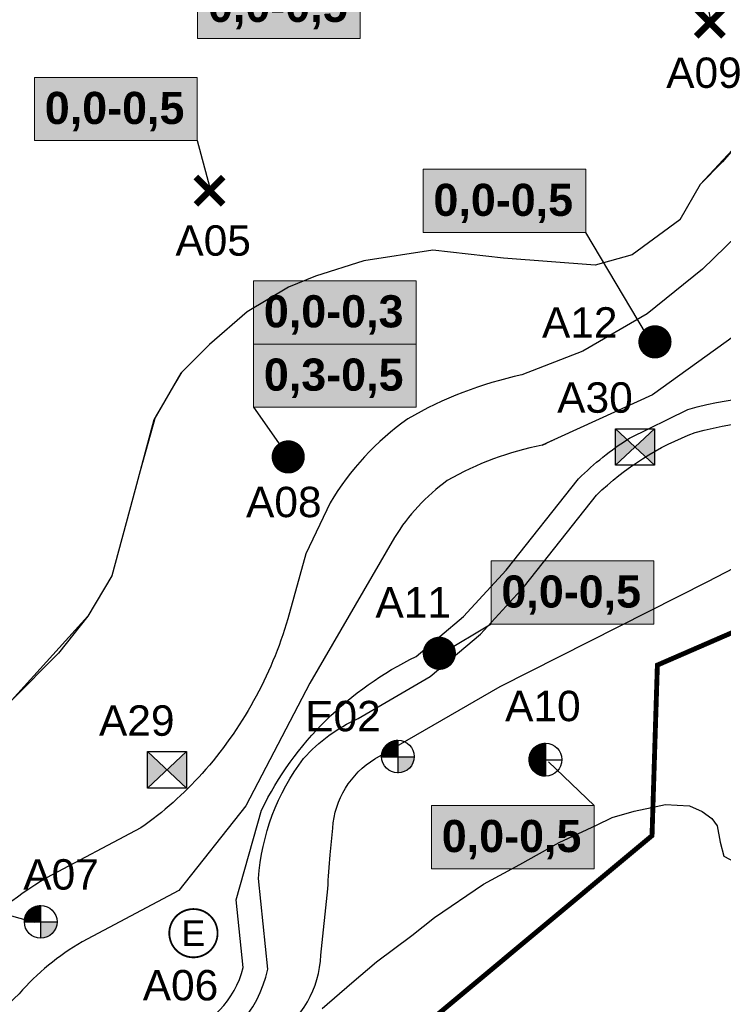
# Model space of a CAD drawing. Extents: x 158343 to 162498, y 431347 to 434500.
# Tile 29 of 248: x 159091 to 159236, y 433254 to 433457. Entities that reach past the tile are written whole.
import ezdxf
from ezdxf.enums import TextEntityAlignment as Align

# ---------------------------------------------------------------- set-up
doc = ezdxf.new("R2010")
doc.units = 0
doc.header["$LTSCALE"] = 10
doc.header["$MEASUREMENT"] = 0
doc.layers.get('0').update_dxf_attribs({"color": 1, "linetype": 'CONTINUOUS'})
doc.layers.get('Defpoints').update_dxf_attribs({"linetype": 'CONTINUOUS', "lineweight": 0})
for name, color, linetype in [('1.1-ALGEMEEN_VERKLARING', 7, 'CONTINUOUS'), ('1.1-ALGEMEEN_VERKLARING-TEKST', 7, 'CONTINUOUS'), ('33_trappen en balustraden', 252, 'CONTINUOUS'), ('BORING-MWH', 7, 'CONTINUOUS'), ('BORING-MWH-NEW', 7, 'CONTINUOUS'), ('KLASSE-B-INDUSTRIE', 40, 'CONTINUOUS'), ('KLASSE-NT-NIET TOEPASBAAR', 240, 'CONTINUOUS'), ('KWALITEIT-DIEPTE', 7, 'CONTINUOUS'), ('nieuw006m', 8, 'CONTINUOUS')]:
    doc.layers.add(name, color=color, linetype=linetype)
doc.layers.add('MEET', color=6, linetype='CONTINUOUS', plot=False)
doc.styles.add('STANDAARD', font='arial.ttf')
doc.styles.add('STYLE3', font='arialbd.ttf')
doc.styles.add('TXT_Copier', font='arial.ttf')

# ---------------------------------------------------------------- blocks, each defined once
blk = doc.blocks.new('B-4-MWH')
at = {"layer": 'BORING-MWH', "const_width": 2.19}
blk.add_lwpolyline([(-1.09, 0, 1), (1.09, 0, 1)], format="xyb", close=True, dxfattribs=at)
at = {"layer": 'BORING-MWH', "style": 'STANDAARD'}
blk.add_attdef('BNO', (2.3, 2.3), '', height=4, dxfattribs=at)
blk = doc.blocks.new('*X37')
at = {"color": 0}
for p, q in [((-69.56, 39.7), (-64.08, 39.7)), ((-69.56, 39.65), (-64.08, 39.65)), ((-69.55, 39.48), (-69.55, 39.71)), ((-69.55, 39.6), (-64.08, 39.6)), ((-69.5, 38.97), (-69.5, 39.71)), ((-69.45, 38.68), (-69.45, 39.71)), ((-69.4, 38.45), (-69.4, 39.71)), ((-69.35, 38.26), (-69.35, 39.71)), ((-69.3, 38.09), (-69.3, 39.71)), ((-69.25, 37.94), (-69.25, 39.71)), ((-69.2, 37.81), (-69.2, 39.71)), ((-69.15, 37.68), (-69.15, 39.71)), ((-69.1, 37.56), (-69.1, 39.71)), ((-69.05, 37.45), (-69.05, 39.71)), ((-69, 37.34), (-69, 39.71)), ((-68.95, 37.24), (-68.95, 39.71)), ((-68.9, 37.15), (-68.9, 39.71)), ((-68.85, 37.06), (-68.85, 39.71)), ((-68.8, 36.97), (-68.8, 39.71)), ((-68.75, 36.89), (-68.75, 39.71)), ((-68.7, 36.81), (-68.7, 39.71)), ((-68.65, 36.73), (-68.65, 39.71)), ((-68.6, 36.66), (-68.6, 39.71)), ((-68.55, 36.58), (-68.55, 39.71)), ((-68.5, 36.51), (-68.5, 39.71)), ((-68.45, 36.45), (-68.45, 39.71)), ((-68.4, 36.38), (-68.4, 39.71)), ((-68.35, 36.32), (-68.35, 39.71)), ((-68.3, 36.26), (-68.3, 39.71)), ((-68.25, 36.2), (-68.25, 39.71)), ((-68.2, 36.14), (-68.2, 39.71)), ((-68.15, 36.08), (-68.15, 39.71)), ((-68.1, 36.03), (-68.1, 39.71)), ((-68.05, 35.97), (-68.05, 39.71)), ((-68, 35.92), (-68, 39.71)), ((-67.95, 35.87), (-67.95, 39.71)), ((-67.9, 35.82), (-67.9, 39.71)), ((-67.85, 35.77), (-67.85, 39.71)), ((-67.8, 35.73), (-67.8, 39.71)), ((-67.75, 35.68), (-67.75, 39.71)), ((-67.7, 35.64), (-67.7, 39.71)), ((-67.65, 35.59), (-67.65, 39.71)), ((-67.6, 35.55), (-67.6, 39.71)), ((-67.55, 35.51), (-67.55, 39.71)), ((-67.5, 35.47), (-67.5, 39.71)), ((-67.45, 35.43), (-67.45, 39.71)), ((-67.4, 35.39), (-67.4, 39.71)), ((-67.35, 35.35), (-67.35, 39.71)), ((-67.3, 35.31), (-67.3, 39.71)), ((-67.25, 35.28), (-67.25, 39.71)), ((-67.2, 35.24), (-67.2, 39.71)), ((-67.15, 35.21), (-67.15, 39.71)), ((-67.1, 35.18), (-67.1, 39.71)), ((-67.05, 35.14), (-67.05, 39.71)), ((-67, 35.11), (-67, 39.71)), ((-66.95, 35.08), (-66.95, 39.71)), ((-66.9, 35.05), (-66.9, 39.71)), ((-66.85, 35.02), (-66.85, 39.71)), ((-66.8, 34.99), (-66.8, 39.71)), ((-66.75, 34.96), (-66.75, 39.71)), ((-66.7, 34.93), (-66.7, 39.71)), ((-66.65, 34.91), (-66.65, 39.71)), ((-66.6, 34.88), (-66.6, 39.71)), ((-66.55, 34.85), (-66.55, 39.71)), ((-66.5, 34.83), (-66.5, 39.71)), ((-66.45, 34.8), (-66.45, 39.71)), ((-66.4, 34.78), (-66.4, 39.71)), ((-66.35, 34.76), (-66.35, 39.71)), ((-66.3, 34.73), (-66.3, 39.71)), ((-66.25, 34.71), (-66.25, 39.71)), ((-66.2, 34.69), (-66.2, 39.71)), ((-66.15, 34.67), (-66.15, 39.71)), ((-66.1, 34.65), (-66.1, 39.71)), ((-66.05, 34.63), (-66.05, 39.71)), ((-66, 34.61), (-66, 39.71)), ((-65.95, 34.59), (-65.95, 39.71)), ((-65.9, 34.57), (-65.9, 39.71)), ((-65.85, 34.56), (-65.85, 39.71)), ((-65.8, 34.54), (-65.8, 39.71)), ((-65.75, 34.52), (-65.75, 39.71)), ((-65.7, 34.51), (-65.7, 39.71)), ((-65.65, 34.49), (-65.65, 39.71)), ((-65.6, 34.48), (-65.6, 39.71)), ((-65.55, 34.46), (-65.55, 39.71)), ((-65.5, 34.45), (-65.5, 39.71)), ((-65.45, 34.44), (-65.45, 39.71)), ((-65.4, 34.42), (-65.4, 39.71)), ((-65.35, 34.41), (-65.35, 39.71)), ((-65.3, 34.4), (-65.3, 39.71)), ((-65.25, 34.39), (-65.25, 39.71)), ((-65.2, 34.38), (-65.2, 39.71)), ((-65.15, 34.37), (-65.15, 39.71)), ((-65.1, 34.36), (-65.1, 39.71)), ((-65.05, 34.35), (-65.05, 39.71)), ((-65, 34.34), (-65, 39.71)), ((-64.95, 34.33), (-64.95, 39.71)), ((-64.9, 34.32), (-64.9, 39.71)), ((-64.85, 34.31), (-64.85, 39.71)), ((-64.8, 34.31), (-64.8, 39.71)), ((-64.75, 34.3), (-64.75, 39.71)), ((-64.7, 34.29), (-64.7, 39.71)), ((-64.65, 34.29), (-64.65, 39.71)), ((-64.6, 34.28), (-64.6, 39.71)), ((-64.55, 34.28), (-64.55, 39.71)), ((-64.5, 34.27), (-64.5, 39.71)), ((-64.45, 34.27), (-64.45, 39.71)), ((-64.4, 34.27), (-64.4, 39.71)), ((-64.35, 34.26), (-64.35, 39.71)), ((-64.3, 34.26), (-64.3, 39.71)), ((-64.25, 34.26), (-64.25, 39.71)), ((-64.2, 34.26), (-64.2, 39.71)), ((-64.15, 34.26), (-64.15, 39.71)), ((-64.1, 34.26), (-64.1, 39.71)), ((-69.55, 39.55), (-64.08, 39.55)), ((-69.55, 39.5), (-64.08, 39.5)), ((-69.55, 39.45), (-64.08, 39.45)), ((-69.55, 39.4), (-64.08, 39.4)), ((-69.54, 39.35), (-64.08, 39.35)), ((-69.54, 39.3), (-64.08, 39.3)), ((-69.53, 39.25), (-64.08, 39.25)), ((-69.53, 39.2), (-64.08, 39.2)), ((-69.52, 39.15), (-64.08, 39.15)), ((-69.52, 39.1), (-64.08, 39.1)), ((-69.51, 39.05), (-64.08, 39.05)), ((-69.5, 39), (-64.08, 39)), ((-69.5, 38.95), (-64.08, 38.95)), ((-69.49, 38.9), (-64.08, 38.9)), ((-69.48, 38.85), (-64.08, 38.85)), ((-69.47, 38.8), (-64.08, 38.8)), ((-69.46, 38.75), (-64.08, 38.75)), ((-69.45, 38.7), (-64.08, 38.7)), ((-69.44, 38.65), (-64.08, 38.65)), ((-69.43, 38.6), (-64.08, 38.6)), ((-69.42, 38.55), (-64.08, 38.55)), ((-69.41, 38.5), (-64.08, 38.5)), ((-69.4, 38.45), (-64.08, 38.45)), ((-69.39, 38.4), (-64.08, 38.4)), ((-69.37, 38.35), (-64.08, 38.35)), ((-69.36, 38.3), (-64.08, 38.3)), ((-69.35, 38.25), (-64.08, 38.25)), ((-69.33, 38.2), (-64.08, 38.2)), ((-69.32, 38.15), (-64.08, 38.15)), ((-69.3, 38.1), (-64.08, 38.1)), ((-69.29, 38.05), (-64.08, 38.05)), ((-69.27, 38), (-64.08, 38)), ((-69.25, 37.95), (-64.08, 37.95)), ((-69.23, 37.9), (-64.08, 37.9)), ((-69.22, 37.85), (-64.08, 37.85)), ((-69.2, 37.8), (-64.08, 37.8)), ((-69.18, 37.75), (-64.08, 37.75)), ((-69.16, 37.7), (-64.08, 37.7)), ((-69.14, 37.65), (-64.08, 37.65)), ((-69.12, 37.6), (-64.08, 37.6)), ((-69.1, 37.55), (-64.08, 37.55)), ((-69.07, 37.5), (-64.08, 37.5)), ((-69.05, 37.45), (-64.08, 37.45)), ((-69.03, 37.4), (-64.08, 37.4)), ((-69, 37.35), (-64.08, 37.35)), ((-68.98, 37.3), (-64.08, 37.3)), ((-68.95, 37.25), (-64.08, 37.25)), ((-68.93, 37.2), (-64.08, 37.2)), ((-68.9, 37.15), (-64.08, 37.15)), ((-68.87, 37.1), (-64.08, 37.1)), ((-68.85, 37.05), (-64.08, 37.05)), ((-68.82, 37), (-64.08, 37)), ((-68.79, 36.95), (-64.08, 36.95)), ((-68.76, 36.9), (-64.08, 36.9)), ((-68.73, 36.85), (-64.08, 36.85)), ((-68.69, 36.8), (-64.08, 36.8)), ((-68.66, 36.75), (-64.08, 36.75)), ((-68.63, 36.7), (-64.08, 36.7)), ((-68.6, 36.65), (-64.08, 36.65)), ((-68.56, 36.6), (-64.08, 36.6)), ((-68.53, 36.55), (-64.08, 36.55)), ((-68.49, 36.5), (-64.08, 36.5)), ((-68.45, 36.45), (-64.08, 36.45)), ((-68.41, 36.4), (-64.08, 36.4)), ((-68.38, 36.35), (-64.08, 36.35)), ((-68.34, 36.3), (-64.08, 36.3)), ((-68.29, 36.25), (-64.08, 36.25)), ((-68.25, 36.2), (-64.08, 36.2)), ((-68.21, 36.15), (-64.08, 36.15)), ((-68.17, 36.1), (-64.08, 36.1)), ((-68.12, 36.05), (-64.08, 36.05)), ((-68.07, 36), (-64.08, 36)), ((-68.03, 35.95), (-64.08, 35.95)), ((-67.98, 35.9), (-64.08, 35.9)), ((-67.93, 35.85), (-64.08, 35.85)), ((-67.88, 35.8), (-64.08, 35.8)), ((-67.82, 35.75), (-64.08, 35.75)), ((-67.77, 35.7), (-64.08, 35.7)), ((-67.72, 35.65), (-64.08, 35.65)), ((-67.66, 35.6), (-64.08, 35.6)), ((-67.6, 35.55), (-64.08, 35.55)), ((-67.54, 35.5), (-64.08, 35.5)), ((-67.48, 35.45), (-64.08, 35.45)), ((-67.41, 35.4), (-64.08, 35.4)), ((-67.35, 35.35), (-64.08, 35.35)), ((-67.28, 35.3), (-64.08, 35.3)), ((-67.21, 35.25), (-64.08, 35.25)), ((-67.14, 35.2), (-64.08, 35.2)), ((-67.06, 35.15), (-64.08, 35.15)), ((-66.98, 35.1), (-64.08, 35.1)), ((-66.9, 35.05), (-64.08, 35.05)), ((-66.82, 35), (-64.08, 35)), ((-66.73, 34.95), (-64.08, 34.95)), ((-66.64, 34.9), (-64.08, 34.9)), ((-66.54, 34.85), (-64.08, 34.85)), ((-66.44, 34.8), (-64.08, 34.8)), ((-66.33, 34.75), (-64.08, 34.75)), ((-66.22, 34.7), (-64.08, 34.7)), ((-66.1, 34.65), (-64.08, 34.65)), ((-65.97, 34.6), (-64.08, 34.6)), ((-65.83, 34.55), (-64.08, 34.55)), ((-65.67, 34.5), (-64.08, 34.5)), ((-65.5, 34.45), (-64.08, 34.45)), ((-65.3, 34.4), (-64.08, 34.4)), ((-65.07, 34.35), (-64.08, 34.35)), ((-64.75, 34.3), (-64.08, 34.3))]:
    blk.add_line(p, q, dxfattribs=at)
blk = doc.blocks.new('*X36')
at = {"color": 0}
for p, q in [((-68.24, 82.4), (-64.08, 82.4)), ((-68.2, 82.45), (-64.08, 82.45)), ((-68.2, 78.78), (-68.2, 82.45)), ((-68.15, 82.5), (-64.08, 82.5)), ((-68.15, 78.78), (-68.15, 82.5)), ((-68.11, 82.55), (-64.08, 82.55)), ((-68.1, 78.78), (-68.1, 82.56)), ((-68.06, 82.6), (-64.08, 82.6)), ((-68.05, 78.78), (-68.05, 82.61)), ((-68.01, 82.65), (-64.08, 82.65)), ((-68, 78.78), (-68, 82.66)), ((-67.96, 82.7), (-64.08, 82.7)), ((-67.95, 78.78), (-67.95, 82.71)), ((-67.91, 82.75), (-64.08, 82.75)), ((-67.9, 78.78), (-67.9, 82.76)), ((-67.86, 82.8), (-64.08, 82.8)), ((-67.85, 78.78), (-67.85, 82.81)), ((-67.81, 82.85), (-64.08, 82.85)), ((-67.8, 78.78), (-67.8, 82.86)), ((-67.76, 82.9), (-64.08, 82.9)), ((-67.75, 78.78), (-67.75, 82.9)), ((-67.7, 82.95), (-64.08, 82.95)), ((-67.7, 78.78), (-67.7, 82.95)), ((-67.65, 78.78), (-67.65, 82.99)), ((-67.64, 83), (-64.08, 83)), ((-67.6, 78.78), (-67.6, 83.04)), ((-67.58, 83.05), (-64.08, 83.05)), ((-67.55, 78.78), (-67.55, 83.08)), ((-67.52, 83.1), (-64.08, 83.1)), ((-67.5, 78.78), (-67.5, 83.12)), ((-67.46, 83.15), (-64.08, 83.15)), ((-67.45, 78.78), (-67.45, 83.16)), ((-67.4, 83.2), (-64.08, 83.2)), ((-67.4, 78.78), (-67.4, 83.2)), ((-67.35, 78.78), (-67.35, 83.23)), ((-67.33, 83.25), (-64.08, 83.25)), ((-67.3, 78.78), (-67.3, 83.27)), ((-67.26, 83.3), (-64.08, 83.3)), ((-67.25, 78.78), (-67.25, 83.31)), ((-67.2, 78.78), (-67.2, 83.34)), ((-67.19, 83.35), (-64.08, 83.35)), ((-67.15, 78.78), (-67.15, 83.38)), ((-67.12, 83.4), (-64.08, 83.4)), ((-67.1, 78.78), (-67.1, 83.41)), ((-67.05, 78.78), (-67.05, 83.44)), ((-67.04, 83.45), (-64.08, 83.45)), ((-67, 78.78), (-67, 83.48)), ((-66.96, 83.5), (-64.08, 83.5)), ((-66.95, 78.78), (-66.95, 83.51)), ((-66.9, 78.78), (-66.9, 83.54)), ((-66.88, 83.55), (-64.08, 83.55)), ((-66.85, 78.78), (-66.85, 83.57)), ((-66.8, 78.78), (-66.8, 83.6)), ((-66.79, 83.6), (-64.08, 83.6)), ((-66.75, 78.78), (-66.75, 83.62)), ((-66.7, 83.65), (-64.08, 83.65)), ((-66.7, 78.78), (-66.7, 83.65)), ((-66.65, 78.78), (-66.65, 83.68)), ((-66.61, 83.7), (-64.08, 83.7)), ((-66.6, 78.78), (-66.6, 83.71)), ((-66.55, 78.78), (-66.55, 83.73)), ((-66.51, 83.75), (-64.08, 83.75)), ((-66.5, 78.78), (-66.5, 83.76)), ((-66.45, 78.78), (-66.45, 83.78)), ((-66.41, 83.8), (-64.08, 83.8)), ((-66.4, 78.78), (-66.4, 83.8)), ((-66.35, 78.78), (-66.35, 83.83)), ((-66.3, 83.85), (-64.08, 83.85)), ((-66.3, 78.78), (-66.3, 83.85)), ((-66.25, 78.78), (-66.25, 83.87)), ((-66.2, 78.78), (-66.2, 83.89)), ((-66.19, 83.9), (-64.08, 83.9)), ((-66.15, 78.78), (-66.15, 83.92)), ((-66.1, 78.78), (-66.1, 83.94)), ((-66.06, 83.95), (-64.08, 83.95)), ((-66.05, 78.78), (-66.05, 83.96)), ((-66, 78.78), (-66, 83.97)), ((-65.95, 78.78), (-65.95, 83.99)), ((-65.93, 84), (-64.08, 84)), ((-65.9, 78.78), (-65.9, 84.01)), ((-65.85, 78.78), (-65.85, 84.03)), ((-65.8, 78.78), (-65.8, 84.05)), ((-65.79, 84.05), (-64.08, 84.05)), ((-65.75, 78.78), (-65.75, 84.06)), ((-65.7, 78.78), (-65.7, 84.08)), ((-65.65, 78.78), (-65.65, 84.09)), ((-65.63, 84.1), (-64.08, 84.1)), ((-65.6, 78.78), (-65.6, 84.11)), ((-65.55, 78.78), (-65.55, 84.12)), ((-65.5, 78.78), (-65.5, 84.14)), ((-65.45, 84.15), (-64.08, 84.15)), ((-65.45, 78.78), (-65.45, 84.15)), ((-65.4, 78.78), (-65.4, 84.16)), ((-65.35, 78.78), (-65.35, 84.17)), ((-65.3, 78.78), (-65.3, 84.19)), ((-65.25, 78.78), (-65.25, 84.2)), ((-65.24, 84.2), (-64.08, 84.2)), ((-65.2, 78.78), (-65.2, 84.21)), ((-65.15, 78.78), (-65.15, 84.22)), ((-65.1, 78.78), (-65.1, 84.23)), ((-65.05, 78.78), (-65.05, 84.24)), ((-65, 78.78), (-65, 84.25)), ((-64.99, 84.25), (-64.08, 84.25)), ((-64.95, 78.78), (-64.95, 84.26)), ((-64.9, 78.78), (-64.9, 84.26)), ((-64.85, 78.78), (-64.85, 84.27)), ((-64.8, 78.78), (-64.8, 84.28)), ((-64.75, 78.78), (-64.75, 84.29)), ((-64.7, 78.78), (-64.7, 84.29)), ((-64.65, 78.78), (-64.65, 84.3)), ((-64.62, 84.3), (-64.08, 84.3)), ((-64.6, 78.78), (-64.6, 84.3)), ((-64.55, 78.78), (-64.55, 84.31)), ((-64.5, 78.78), (-64.5, 84.31)), ((-64.45, 78.78), (-64.45, 84.31)), ((-64.4, 78.78), (-64.4, 84.32)), ((-64.35, 78.78), (-64.35, 84.32)), ((-64.3, 78.78), (-64.3, 84.32)), ((-64.25, 78.78), (-64.25, 84.33)), ((-64.2, 78.78), (-64.2, 84.33)), ((-64.15, 78.78), (-64.15, 84.33)), ((-64.1, 78.78), (-64.1, 84.33)), ((-69.55, 79.15), (-64.08, 79.15)), ((-69.55, 78.78), (-69.55, 79.11)), ((-69.54, 79.3), (-64.08, 79.3)), ((-69.54, 79.25), (-64.08, 79.25)), ((-69.54, 79.2), (-64.08, 79.2)), ((-69.53, 79.4), (-64.08, 79.4)), ((-69.53, 79.35), (-64.08, 79.35)), ((-69.52, 79.5), (-64.08, 79.5)), ((-69.52, 79.45), (-64.08, 79.45)), ((-69.51, 79.55), (-64.08, 79.55)), ((-69.5, 79.65), (-64.08, 79.65)), ((-69.5, 78.78), (-69.5, 79.62)), ((-69.5, 79.6), (-64.08, 79.6)), ((-69.49, 79.7), (-64.08, 79.7)), ((-69.48, 79.75), (-64.08, 79.75)), ((-69.47, 79.8), (-64.08, 79.8)), ((-69.46, 79.85), (-64.08, 79.85)), ((-69.45, 78.78), (-69.45, 79.91)), ((-69.45, 79.9), (-64.08, 79.9)), ((-69.44, 79.95), (-64.08, 79.95)), ((-69.43, 80), (-64.08, 80)), ((-69.42, 80.05), (-64.08, 80.05)), ((-69.41, 80.1), (-64.08, 80.1)), ((-69.4, 80.15), (-64.08, 80.15)), ((-69.4, 78.78), (-69.4, 80.13)), ((-69.38, 80.2), (-64.08, 80.2)), ((-69.37, 80.25), (-64.08, 80.25)), ((-69.36, 80.3), (-64.08, 80.3)), ((-69.35, 78.78), (-69.35, 80.32)), ((-69.34, 80.35), (-64.08, 80.35)), ((-69.33, 80.4), (-64.08, 80.4)), ((-69.31, 80.45), (-64.08, 80.45)), ((-69.3, 80.5), (-64.08, 80.5)), ((-69.3, 78.78), (-69.3, 80.49)), ((-69.28, 80.55), (-64.08, 80.55)), ((-69.26, 80.6), (-64.08, 80.6)), ((-69.25, 80.65), (-64.08, 80.65)), ((-69.25, 78.78), (-69.25, 80.64)), ((-69.23, 80.7), (-64.08, 80.7)), ((-69.21, 80.75), (-64.08, 80.75)), ((-69.2, 78.78), (-69.2, 80.78)), ((-69.19, 80.8), (-64.08, 80.8)), ((-69.17, 80.85), (-64.08, 80.85)), ((-69.15, 78.78), (-69.15, 80.91)), ((-69.15, 80.9), (-64.08, 80.9)), ((-69.13, 80.95), (-64.08, 80.95)), ((-69.11, 81), (-64.08, 81)), ((-69.1, 78.78), (-69.1, 81.02)), ((-69.09, 81.05), (-64.08, 81.05)), ((-69.07, 81.1), (-64.08, 81.1)), ((-69.05, 78.78), (-69.05, 81.14)), ((-69.04, 81.15), (-64.08, 81.15)), ((-69.02, 81.2), (-64.08, 81.2)), ((-69, 81.25), (-64.08, 81.25)), ((-69, 78.78), (-69, 81.24)), ((-68.97, 81.3), (-64.08, 81.3)), ((-68.95, 81.35), (-64.08, 81.35)), ((-68.95, 78.78), (-68.95, 81.34)), ((-68.92, 81.4), (-64.08, 81.4)), ((-68.9, 78.78), (-68.9, 81.44)), ((-68.89, 81.45), (-64.08, 81.45)), ((-68.86, 81.5), (-64.08, 81.5)), ((-68.85, 78.78), (-68.85, 81.53)), ((-68.84, 81.55), (-64.08, 81.55)), ((-68.81, 81.6), (-64.08, 81.6)), ((-68.8, 78.78), (-68.8, 81.61)), ((-68.78, 81.65), (-64.08, 81.65)), ((-68.75, 81.7), (-64.08, 81.7)), ((-68.75, 78.78), (-68.75, 81.7)), ((-68.72, 81.75), (-64.08, 81.75)), ((-68.7, 78.78), (-68.7, 81.78)), ((-68.69, 81.8), (-64.08, 81.8)), ((-68.65, 81.85), (-64.08, 81.85)), ((-68.65, 78.78), (-68.65, 81.85)), ((-68.62, 81.9), (-64.08, 81.9)), ((-68.6, 78.78), (-68.6, 81.93)), ((-68.59, 81.95), (-64.08, 81.95)), ((-68.55, 82), (-64.08, 82)), ((-68.55, 78.78), (-68.55, 82)), ((-68.52, 82.05), (-64.08, 82.05)), ((-68.5, 78.78), (-68.5, 82.07)), ((-68.48, 82.1), (-64.08, 82.1)), ((-68.45, 78.78), (-68.45, 82.14)), ((-68.44, 82.15), (-64.08, 82.15)), ((-68.4, 82.2), (-64.08, 82.2)), ((-68.4, 78.78), (-68.4, 82.2)), ((-68.36, 82.25), (-64.08, 82.25)), ((-68.35, 78.78), (-68.35, 82.27)), ((-68.32, 82.3), (-64.08, 82.3)), ((-68.3, 78.78), (-68.3, 82.33)), ((-68.28, 82.35), (-64.08, 82.35)), ((-68.25, 78.78), (-68.25, 82.39)), ((-69.56, 78.95), (-64.08, 78.95)), ((-69.56, 78.9), (-64.08, 78.9)), ((-69.56, 78.85), (-64.08, 78.85)), ((-69.56, 78.8), (-64.08, 78.8)), ((-69.55, 79.1), (-64.08, 79.1)), ((-69.55, 79.05), (-64.08, 79.05)), ((-69.55, 79), (-64.08, 79))]:
    blk.add_line(p, q, dxfattribs=at)
blk = doc.blocks.new('BO-2M')
at = {"layer": 'BORING-MWH-NEW'}
for points in [[(-0.005, 1.344), (-0.005, -1.366)], [(-1.351, -0.011), (1.341, -0.011)]]:
    blk.add_lwpolyline(points, dxfattribs=at)
blk.add_circle((0, 0), 1.35, dxfattribs=at)
at = {"layer": 'BORING-MWH-NEW', "xscale": 0.2454484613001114, "yscale": 0.2454484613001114, "zscale": 0.2454484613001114}
for name, p in [('*X36', (15.723, -19.348)), ('*X37', (15.723, -9.758))]:
    blk.add_blockref(name, p, dxfattribs=at)
at = {"layer": 'BORING-MWH-NEW', "style": 'STANDAARD'}
blk.add_attdef('BNO', (-3.321, 3.157), '', height=2.5, dxfattribs=at)
blk = doc.blocks.new('B-1-MWH')
at = {"layer": 'BORING-MWH'}
for points in [[(-1.8, 1.8, 0.85, 0.85, 0), (1.8, -1.8, 0.85, 0.85, 0)], [(-1.8, -1.8, 0.85, 0.85, 0), (1.8, 1.8, 0.85, 0.85, 0)]]:
    blk.add_lwpolyline(points, format="xyseb", dxfattribs=at)
at = {"layer": 'BORING-MWH', "style": 'STANDAARD'}
blk.add_attdef('BNO', (-3.79, 5.29), '', height=4, dxfattribs=at)
blk = doc.blocks.new('BO-1.5M')
at = {"layer": 'BORING-MWH-NEW'}
blk.add_hatch(color=256, dxfattribs=at).paths.add_polyline_path([(-0.005, -1.342, 0.412919), (1.341, -0.011), (-0.005, -0.011)])
for p, q in [((-1.069, 0.81), (-0.005, 0.81)), ((-1.06, 0.822), (-0.005, 0.822)), ((-1.059, -0.011), (-1.059, 0.823)), ((-1.05, 0.834), (-0.005, 0.834)), ((-1.047, -0.011), (-1.047, 0.839)), ((-1.041, 0.847), (-0.005, 0.847)), ((-1.035, -0.011), (-1.035, 0.854)), ((-1.031, 0.859), (-0.005, 0.859)), ((-1.023, -0.011), (-1.023, 0.868)), ((-1.02, 0.871), (-0.005, 0.871)), ((-1.011, -0.011), (-1.011, 0.882)), ((-1.01, 0.883), (-0.005, 0.883)), ((-0.999, 0.895), (-0.005, 0.895)), ((-0.998, -0.011), (-0.998, 0.896)), ((-0.988, 0.908), (-0.005, 0.908)), ((-0.986, -0.011), (-0.986, 0.91)), ((-0.977, 0.92), (-0.005, 0.92)), ((-0.974, -0.011), (-0.974, 0.923)), ((-0.965, 0.932), (-0.005, 0.932)), ((-0.962, -0.011), (-0.962, 0.935)), ((-0.953, 0.944), (-0.005, 0.944)), ((-0.95, -0.011), (-0.95, 0.948)), ((-0.941, 0.956), (-0.005, 0.956)), ((-0.937, -0.011), (-0.937, 0.96)), ((-0.928, 0.969), (-0.005, 0.969)), ((-0.925, -0.011), (-0.925, 0.972)), ((-0.915, 0.981), (-0.005, 0.981)), ((-0.913, -0.011), (-0.913, 0.983)), ((-0.902, 0.993), (-0.005, 0.993)), ((-0.901, -0.011), (-0.901, 0.994)), ((-0.889, -0.011), (-0.889, 1.005)), ((-0.888, 1.005), (-0.005, 1.005)), ((-0.876, -0.011), (-0.876, 1.016)), ((-0.874, 1.017), (-0.005, 1.017)), ((-0.864, -0.011), (-0.864, 1.026)), ((-0.86, 1.03), (-0.005, 1.03)), ((-0.852, -0.011), (-0.852, 1.036)), ((-0.845, 1.042), (-0.005, 1.042)), ((-0.84, -0.011), (-0.84, 1.046)), ((-0.83, 1.054), (-0.005, 1.054)), ((-0.828, -0.011), (-0.828, 1.056)), ((-0.815, -0.011), (-0.815, 1.065)), ((-0.814, 1.066), (-0.005, 1.066)), ((-0.803, -0.011), (-0.803, 1.075)), ((-0.798, 1.078), (-0.005, 1.078)), ((-0.791, -0.011), (-0.791, 1.084)), ((-0.781, 1.091), (-0.005, 1.091)), ((-0.779, -0.011), (-0.779, 1.092)), ((-0.767, -0.011), (-0.767, 1.101)), ((-0.764, 1.103), (-0.005, 1.103)), ((-0.754, -0.011), (-0.754, 1.109)), ((-0.746, 1.115), (-0.005, 1.115)), ((-0.742, -0.011), (-0.742, 1.118)), ((-0.73, -0.011), (-0.73, 1.126)), ((-0.727, 1.127), (-0.005, 1.127)), ((-0.718, -0.011), (-0.718, 1.133)), ((-0.708, 1.139), (-0.005, 1.139)), ((-0.706, -0.011), (-0.706, 1.141)), ((-0.693, -0.011), (-0.693, 1.148)), ((-0.688, 1.152), (-0.005, 1.152)), ((-0.681, -0.011), (-0.681, 1.156)), ((-0.669, -0.011), (-0.669, 1.163)), ((-0.667, 1.164), (-0.005, 1.164)), ((-0.657, -0.011), (-0.657, 1.17)), ((-0.646, 1.176), (-0.005, 1.176)), ((-0.645, -0.011), (-0.645, 1.176)), ((-0.632, -0.011), (-0.632, 1.183)), ((-0.623, 1.188), (-0.005, 1.188)), ((-0.62, -0.011), (-0.62, 1.19)), ((-0.608, -0.011), (-0.608, 1.196)), ((-0.599, 1.2), (-0.005, 1.2)), ((-0.596, -0.011), (-0.596, 1.202)), ((-0.584, -0.011), (-0.584, 1.208)), ((-0.574, 1.213), (-0.005, 1.213)), ((-0.571, -0.011), (-0.571, 1.214)), ((-0.559, -0.011), (-0.559, 1.219)), ((-0.548, 1.225), (-0.005, 1.225)), ((-0.547, -0.011), (-0.547, 1.225)), ((-0.535, -0.011), (-0.535, 1.23)), ((-0.523, -0.011), (-0.523, 1.236)), ((-0.519, 1.237), (-0.005, 1.237)), ((-0.51, -0.011), (-0.51, 1.241)), ((-0.498, -0.011), (-0.498, 1.246)), ((-0.489, 1.249), (-0.005, 1.249)), ((-0.486, -0.011), (-0.486, 1.25)), ((-0.474, -0.011), (-0.474, 1.255)), ((-0.462, -0.011), (-0.462, 1.26)), ((-0.457, 1.261), (-0.005, 1.261)), ((-0.45, -0.011), (-0.45, 1.264)), ((-0.437, -0.011), (-0.437, 1.268)), ((-0.425, -0.011), (-0.425, 1.272)), ((-0.422, 1.273), (-0.005, 1.273)), ((-0.413, -0.011), (-0.413, 1.276)), ((-0.401, -0.011), (-0.401, 1.28)), ((-0.389, -0.011), (-0.389, 1.284)), ((-0.383, 1.286), (-0.005, 1.286)), ((-0.376, -0.011), (-0.376, 1.288)), ((-0.364, -0.011), (-0.364, 1.291)), ((-0.352, -0.011), (-0.352, 1.295)), ((-0.34, -0.011), (-0.34, 1.298)), ((-0.339, 1.298), (-0.005, 1.298)), ((-0.328, -0.011), (-0.328, 1.301)), ((-0.315, -0.011), (-0.315, 1.304)), ((-0.303, -0.011), (-0.303, 1.307)), ((-0.291, -0.011), (-0.291, 1.31)), ((-0.289, 1.31), (-0.005, 1.31)), ((-0.279, -0.011), (-0.279, 1.312)), ((-0.267, -0.011), (-0.267, 1.315)), ((-0.254, -0.011), (-0.254, 1.317)), ((-0.242, -0.011), (-0.242, 1.319)), ((-0.23, -0.011), (-0.23, 1.322)), ((-0.226, 1.322), (-0.005, 1.322)), ((-0.218, -0.011), (-0.218, 1.324)), ((-0.206, -0.011), (-0.206, 1.326)), ((-0.193, -0.011), (-0.193, 1.328)), ((-0.181, -0.011), (-0.181, 1.329)), ((-0.169, -0.011), (-0.169, 1.331)), ((-0.157, -0.011), (-0.157, 1.332)), ((-0.145, -0.011), (-0.145, 1.334)), ((-0.137, 1.334), (-0.005, 1.334)), ((-0.132, -0.011), (-0.132, 1.335)), ((-0.12, -0.011), (-0.12, 1.336)), ((-0.108, -0.011), (-0.108, 1.337)), ((-0.096, -0.011), (-0.096, 1.338)), ((-0.084, -0.011), (-0.084, 1.339)), ((-0.071, -0.011), (-0.071, 1.34)), ((-0.059, -0.011), (-0.059, 1.34)), ((-0.047, -0.011), (-0.047, 1.341)), ((-0.035, -0.011), (-0.035, 1.341)), ((-0.023, -0.011), (-0.023, 1.341)), ((-0.01, -0.011), (-0.01, 1.341)), ((-0.005, 1.336), (-0.005, -1.358)), ((-1.342, 0.005), (-0.005, 0.005)), ((-1.341, 0.042), (-0.005, 0.042)), ((-1.341, 0.03), (-0.005, 0.03)), ((-1.341, 0.017), (-0.005, 0.017)), ((-1.34, -0.011), (-1.34, 0.068)), ((-1.34, 0.066), (-0.005, 0.066)), ((-1.34, 0.054), (-0.005, 0.054)), ((-1.339, 0.078), (-0.005, 0.078)), ((-1.338, 0.103), (-0.005, 0.103)), ((-1.338, 0.091), (-0.005, 0.091)), ((-1.337, 0.115), (-0.005, 0.115)), ((-1.335, 0.127), (-0.005, 0.127)), ((-1.334, 0.139), (-0.005, 0.139)), ((-1.333, 0.151), (-0.005, 0.151)), ((-1.331, 0.164), (-0.005, 0.164)), ((-1.33, 0.176), (-0.005, 0.176)), ((-1.328, -0.011), (-1.328, 0.193)), ((-1.328, 0.188), (-0.005, 0.188)), ((-1.326, 0.2), (-0.005, 0.2)), ((-1.325, 0.212), (-0.005, 0.212)), ((-1.323, 0.225), (-0.005, 0.225)), ((-1.32, 0.237), (-0.005, 0.237)), ((-1.318, 0.249), (-0.005, 0.249)), ((-1.316, 0.261), (-0.005, 0.261)), ((-1.315, -0.011), (-1.315, 0.263)), ((-1.313, 0.273), (-0.005, 0.273)), ((-1.311, 0.286), (-0.005, 0.286)), ((-1.308, 0.298), (-0.005, 0.298)), ((-1.305, 0.31), (-0.005, 0.31)), ((-1.303, -0.011), (-1.303, 0.318)), ((-1.302, 0.322), (-0.005, 0.322)), ((-1.299, 0.334), (-0.005, 0.334)), ((-1.296, 0.347), (-0.005, 0.347)), ((-1.293, 0.359), (-0.005, 0.359)), ((-1.291, -0.011), (-1.291, 0.365)), ((-1.289, 0.371), (-0.005, 0.371)), ((-1.286, 0.383), (-0.005, 0.383)), ((-1.282, 0.395), (-0.005, 0.395)), ((-1.279, -0.011), (-1.279, 0.405)), ((-1.278, 0.408), (-0.005, 0.408)), ((-1.274, 0.42), (-0.005, 0.42)), ((-1.27, 0.432), (-0.005, 0.432)), ((-1.267, -0.011), (-1.267, 0.442)), ((-1.266, 0.444), (-0.005, 0.444)), ((-1.262, 0.456), (-0.005, 0.456)), ((-1.257, 0.469), (-0.005, 0.469)), ((-1.254, -0.011), (-1.254, 0.476)), ((-1.252, 0.481), (-0.005, 0.481)), ((-1.248, 0.493), (-0.005, 0.493)), ((-1.243, 0.505), (-0.005, 0.505)), ((-1.242, -0.011), (-1.242, 0.507)), ((-1.238, 0.517), (-0.005, 0.517)), ((-1.233, 0.53), (-0.005, 0.53)), ((-1.23, -0.011), (-1.23, 0.535)), ((-1.227, 0.542), (-0.005, 0.542)), ((-1.222, 0.554), (-0.005, 0.554)), ((-1.218, -0.011), (-1.218, 0.563)), ((-1.216, 0.566), (-0.005, 0.566)), ((-1.21, 0.578), (-0.005, 0.578)), ((-1.206, -0.011), (-1.206, 0.588)), ((-1.205, 0.591), (-0.005, 0.591)), ((-1.198, 0.603), (-0.005, 0.603)), ((-1.193, -0.011), (-1.193, 0.613)), ((-1.192, 0.615), (-0.005, 0.615)), ((-1.186, 0.627), (-0.005, 0.627)), ((-1.181, -0.011), (-1.181, 0.636)), ((-1.179, 0.639), (-0.005, 0.639)), ((-1.173, 0.652), (-0.005, 0.652)), ((-1.169, -0.011), (-1.169, 0.658)), ((-1.166, 0.664), (-0.005, 0.664)), ((-1.159, 0.676), (-0.005, 0.676)), ((-1.157, -0.011), (-1.157, 0.679)), ((-1.152, 0.688), (-0.005, 0.688)), ((-1.145, -0.011), (-1.145, 0.7)), ((-1.144, 0.7), (-0.005, 0.7)), ((-1.137, 0.712), (-0.005, 0.712)), ((-1.132, -0.011), (-1.132, 0.719)), ((-1.129, 0.725), (-0.005, 0.725)), ((-1.121, 0.737), (-0.005, 0.737)), ((-1.12, -0.011), (-1.12, 0.738)), ((-1.113, 0.749), (-0.005, 0.749)), ((-1.108, -0.011), (-1.108, 0.756)), ((-1.105, 0.761), (-0.005, 0.761)), ((-1.096, -0.011), (-1.096, 0.774)), ((-1.096, 0.773), (-0.005, 0.773)), ((-1.087, 0.786), (-0.005, 0.786)), ((-1.084, -0.011), (-1.084, 0.791)), ((-1.078, 0.798), (-0.005, 0.798)), ((-1.071, -0.011), (-1.071, 0.807)), ((-1.343, -0.011), (1.341, -0.011)), ((-1.342, -0.007), (-0.005, -0.007))]:
    blk.add_line(p, q, dxfattribs=at)
blk.add_circle((0, 0), 1.342, dxfattribs=at)
at = {"layer": 'BORING-MWH-NEW', "style": 'STANDAARD'}
blk.add_attdef('BNO', (-3.329, 3.081), '', height=2.5, dxfattribs=at)
blk = doc.blocks.new('BO-30M')
at = {"layer": 'BORING-MWH'}
blk.add_lwpolyline([(-1.6, 1.5), (1.6, 1.5), (1.6, -1.5), (-1.6, -1.5)], close=True, dxfattribs=at)
for points in [[(-1.6, 1.5), (1.6, -1.5)], [(1.6, 1.5), (-1.6, -1.5)]]:
    blk.add_lwpolyline(points, dxfattribs=at)
blk.add_solid([(-1.6, 1.5), (1.6, -1.5), (-1.6, -1.5), (1.6, 1.5)], dxfattribs=at)
at = {"layer": 'BORING-MWH', "style": 'STANDAARD'}
blk.add_attdef('BNO', (-3.034, 3.635), '', height=2.5, dxfattribs=at)

msp = doc.modelspace()

# ---------------------------------------------------------------- hatches: boundary and pattern name
at = {"layer": 'KLASSE-B-INDUSTRIE'}
for points in [[(159094.14, 433444.84), (159127.55, 433444.84), (159127.55, 433431.85), (159094.14, 433431.85)], [(159139.16, 433403.06), (159172.57, 433403.06), (159172.57, 433390.07), (159139.16, 433390.07)]]:
    msp.add_hatch(color=256, dxfattribs=at).paths.add_polyline_path(points)
at = {"layer": 'KLASSE-NT-NIET TOEPASBAAR'}
for points in [[(159127.68, 433465.79), (159161.09, 433465.79), (159161.09, 433452.8), (159127.68, 433452.8)], [(159174.01, 433425.95), (159207.42, 433425.95), (159207.42, 433412.96), (159174.01, 433412.96)], [(159139.16, 433390.07), (159172.57, 433390.07), (159172.57, 433377.08), (159139.16, 433377.08)], [(159187.98, 433345.5), (159221.39, 433345.5), (159221.39, 433332.51), (159187.98, 433332.51)], [(159175.72, 433295.28), (159209.13, 433295.28), (159209.13, 433282.29), (159175.72, 433282.29)]]:
    msp.add_hatch(color=256, dxfattribs=at).paths.add_polyline_path(points)

# ---------------------------------------------------------------- linework, layer by layer
at = {"layer": '1.1-ALGEMEEN_VERKLARING', "const_width": 0.375}
msp.add_lwpolyline([(159126.81, 433274.01, -1), (159126.81, 433264.09, -1), (159126.81, 433274.01)], format="xyb", dxfattribs=at)
at = {"layer": '33_trappen en balustraden', "flags": 128}
msp.add_lwpolyline([(159153.28, 433253.59), (159159.37, 433258.88), (159164.45, 433263.16), (159171.72, 433268.61), (159176.32, 433272.25), (159186.44, 433279.14), (159193.91, 433283.18), (159201.94, 433287.66), (159209.64, 433291.26), (159212.86, 433292.82), (159217.36, 433294.09), (159220.92, 433294.85), (159223.79, 433295.46), (159226.23, 433295.35), (159228.73, 433295.22), (159231.34, 433294.07), (159233.33, 433292.64), (159234.41, 433291.13), (159235.07, 433287.77), (159235.83, 433284.89), (159238.24, 433283.6)], dxfattribs=at)
at = {"layer": 'Defpoints'}
for points in [[(159238.56, 433430.98), (159230.95, 433422.86), (159226.74, 433415.57), (159216.96, 433408.38), (159209.36, 433406.25), (159190.53, 433407.68), (159176.03, 433409.37), (159161.83, 433407.12), (159151.92, 433403.97), (159146.33, 433401.77), (159137.82, 433396.69), (159130.08, 433389.99), (159124.47, 433384.38), (159119.09, 433375.27), (159114.34, 433358.43), (159110.06, 433342.43), (159105.11, 433334.18), (159089.41, 433316.86), (159067.5, 433300.76), (159042.09, 433285.34), (159027.78, 433271.73), (159018.39, 433256.79), (159011.22, 433231.7)], [(159164.09, 433304.88), (159189.85, 433319.75), (159232.5, 433341.26), (159282.07, 433366.95)]]:
    msp.add_lwpolyline(points, dxfattribs=at)
at = {"layer": 'KLASSE-B-INDUSTRIE', "color": 7, "lineweight": 5}
for points in [[(159094.14, 433444.84), (159127.55, 433444.84), (159127.55, 433431.85), (159094.14, 433431.85)], [(159139.16, 433403.06), (159172.57, 433403.06), (159172.57, 433390.07), (159139.16, 433390.07)]]:
    msp.add_lwpolyline(points, close=True, dxfattribs=at)
at = {"layer": 'KLASSE-NT-NIET TOEPASBAAR', "color": 7, "lineweight": 5}
for points in [[(159127.68, 433465.79), (159161.09, 433465.79), (159161.09, 433452.8), (159127.68, 433452.8)], [(159174.01, 433425.95), (159207.42, 433425.95), (159207.42, 433412.96), (159174.01, 433412.96)], [(159139.16, 433390.07), (159172.57, 433390.07), (159172.57, 433377.08), (159139.16, 433377.08)], [(159187.98, 433345.5), (159221.39, 433345.5), (159221.39, 433332.51), (159187.98, 433332.51)], [(159175.72, 433295.28), (159209.13, 433295.28), (159209.13, 433282.29), (159175.72, 433282.29)]]:
    msp.add_lwpolyline(points, close=True, dxfattribs=at)
at = {"layer": 'KWALITEIT-DIEPTE'}
for points in [[(159233.17, 433456.05), (159231.24, 433467.19)], [(159127.55, 433431.85), (159130.35, 433421.66)], [(159221.41, 433389.51), (159207.42, 433412.96)], [(159139.16, 433377.08), (159146.23, 433367)], [(159187.98, 433332.51), (159177.94, 433326.51)], [(159209.13, 433295.28), (159199.78, 433304.26)], [(159083.49, 433274.25), (159094.08, 433271.33)]]:
    msp.add_lwpolyline(points, dxfattribs=at)
at = {"layer": 'MEET', "const_width": 1}
msp.add_lwpolyline([(159217.96, 434088.85), (159435.98, 434020.25), (159504.62, 433836.46), (159784.94, 433953.55), (159866.41, 433734.33), (159822.4, 433519.03), (159655.9, 433512.46), (159222.15, 433324.12), (159221.05, 433289.09), (159066.14, 433159.95), (158988.58, 433123), (158887.87, 433065.24), (158810.46, 433043.05), (158594.73, 433280.89), (158643.69, 433366.24), (158736.01, 433394.89), (158840.95, 433432.1), (158907.6, 433472.41), (158902.41, 433599.51), (159112.89, 433678.64), (159214.78, 433765.28), (159227.57, 433847.1)], close=True, dxfattribs=at)
at = {"layer": 'nieuw006m', "flags": 128}
msp.add_lwpolyline([(159238.56, 433430.98), (159235.55, 433427.46), (159230.95, 433422.86), (159226.74, 433415.57), (159216.96, 433408.38), (159209.36, 433406.25), (159190.53, 433407.68), (159176.03, 433409.37), (159161.83, 433407.12), (159151.92, 433403.97), (159146.33, 433401.77), (159137.82, 433396.69), (159130.08, 433389.99), (159124.19, 433384.1), (159118.65, 433374.51), (159114.34, 433358.43), (159110.06, 433342.43), (159105.11, 433334.18), (159099.11, 433326.56), (159089.41, 433316.86)], dxfattribs=at)
for points in [[(159240.89, 433414.64), (159231.43, 433405.44), (159220.02, 433396.24), (159206.84, 433388.58), (159194.27, 433383.72, 0.080467), (159170.86, 433374.67, 0.106243), (159154.91, 433357.44), (159149.88, 433346.98), (159146.19, 433333.61, -0.111866), (159128.6, 433301.86, -0.056197), (159116.02, 433290.68), (159096.65, 433280.4, 0.084843), (159079.06, 433265.76, 0.066304), (159069.45, 433246.72, -0.10662)], [(159123.75, 433248.05, 0.262763), (159137.03, 433261.99), (159135.61, 433275.93), (159140.81, 433294.35, -0.167742), (159172.6, 433325.9), (159182.31, 433334.07), (159191.07, 433343.6), (159205.95, 433362.39, -0.053455), (159216.4, 433370.72), (159228.39, 433376.64, -0.087372), (159260.51, 433379.57), (159270.05, 433379.09), (159274.37, 433379.56), (159277.44, 433382.95), (159278.15, 433393.03, 0.34487), (159255.11, 433407.05), (159255.11, 433407.05), (159251, 433403.55), (159241.39, 433394.2), (159221.14, 433379.66), (159198.5, 433369.27, -0.030857), (159201.01, 433370.43)], [(159124.8, 433243.09, 0.275286), (159142.09, 433261.66), (159140.2, 433280.26, -0.146825), (159149.46, 433304.93, -0.106878), (159160.65, 433313.13), (159175.49, 433321.79), (159185.77, 433330.45), (159194.87, 433340.36), (159209.67, 433359.04, -0.104966), (159229.91, 433371.87, -0.086984), (159260.18, 433374.58)], [(159198.5, 433369.27, 0.082472), (159178.98, 433362.04, 0.098746), (159168.12, 433350.31), (159150.7, 433320.41), (159137.55, 433295.22), (159123.84, 433277.85), (159103.94, 433267.29, 0.079812), (159090.99, 433256.62, 0.097042), (159077.05, 433236.66)], [(159143.29, 433247.77, 0.250035), (159152.98, 433264.55), (159154.44, 433278.16, -0.010944), (159154.89, 433285.15), (159155.45, 433290.65, -0.242645), (159164.09, 433304.88), (159189.85, 433319.75), (159232.5, 433341.26), (159282.07, 433366.95)]]:
    msp.add_lwpolyline(points, format="xyb", dxfattribs=at)

# ---------------------------------------------------------------- block references
at = {"layer": 'BORING-MWH'}
ref = msp.add_blockref('B-1-MWH', (159232.93, 433456.07), dxfattribs=dict(at, xscale=1.56, yscale=1.56, zscale=1.56))
ref.add_attrib('BNO', 'A09', (159223.97, 433442.67), dxfattribs={"height": 6.24, "style": 'STANDAARD'})
ref = msp.add_blockref('B-1-MWH', (159130.12, 433421.55), dxfattribs=dict(at, xscale=1.56, yscale=1.56, zscale=1.56))
ref.add_attrib('BNO', 'A05', (159123.11, 433408.21), dxfattribs={"height": 6.24, "style": 'STANDAARD'})
ref = msp.add_blockref('B-4-MWH', (159221.65, 433390.51), dxfattribs=dict(at, xscale=1.56, yscale=1.56, zscale=1.56))
ref.add_attrib('BNO', 'A12', (159198.44, 433391.38), dxfattribs={"height": 6.24, "style": 'STANDAARD'})
ref = msp.add_blockref('BO-30M', (159217.56, 433368.92), dxfattribs=dict(at, xscale=2.5, yscale=2.5, zscale=2.5))
ref.add_attrib('BNO', 'A30', (159201.56, 433375.95), dxfattribs={"height": 6.25, "style": 'STANDAARD'})
ref = msp.add_blockref('B-4-MWH', (159146.29, 433366.88), dxfattribs=dict(at, xscale=1.56, yscale=1.56, zscale=1.56))
ref.add_attrib('BNO', 'A08', (159137.63, 433354.5), dxfattribs={"height": 6.24, "style": 'STANDAARD'})
ref = msp.add_blockref('B-4-MWH', (159177.34, 433326.54), dxfattribs=dict(at, xscale=1.56, yscale=1.56, zscale=1.56))
ref.add_attrib('BNO', 'A11', (159164.22, 433333.89), dxfattribs={"height": 6.24, "style": 'STANDAARD'})
ref = msp.add_blockref('BO-30M', (159121.4, 433302.6), dxfattribs=dict(at, xscale=2.5, yscale=2.5, zscale=2.5))
ref.add_attrib('BNO', 'A29', (159107.4, 433309.6), dxfattribs={"height": 6.25, "style": 'STANDAARD'})
ref = msp.add_blockref('B-4-MWH', (159132.41, 433249.49), dxfattribs=dict(at, xscale=1.56, yscale=1.56, zscale=1.56))
ref.add_attrib('BNO', 'A06', (159116.4, 433255.25), dxfattribs={"height": 6.24, "style": 'STANDAARD'})
at = {"layer": 'BORING-MWH-NEW', "xscale": 2.5, "yscale": 2.5, "zscale": 2.5}
msp.add_blockref('BO-2M', (159199.16, 433304.7), dxfattribs=at).add_auto_attribs({'BNO': 'A10'})
at = {"layer": 'BORING-MWH-NEW'}
ref = msp.add_blockref('BO-1.5M', (159168.84, 433305.33), dxfattribs=dict(at, xscale=2.5, yscale=2.5, zscale=2.5))
ref.add_attrib('BNO', 'E02', (159149.77, 433310.52), dxfattribs={"height": 6.25, "style": 'STANDAARD'})
ref = msp.add_blockref('BO-1.5M', (159095.42, 433271.39), dxfattribs=dict(at, xscale=2.5, yscale=2.5, zscale=2.5))
ref.add_attrib('BNO', 'A07', (159091.85, 433278), dxfattribs={"height": 6.25, "style": 'STANDAARD'})

# ---------------------------------------------------------------- texts
at = {"layer": '1.1-ALGEMEEN_VERKLARING-TEKST', "style": 'TXT_Copier'}
msp.add_text('E', height=5.25, rotation=0, dxfattribs=at).set_placement((159126.81, 433269.05), align=Align.MIDDLE_CENTER)
at = {"layer": 'KWALITEIT-DIEPTE', "color": 7, "style": 'STYLE3'}
for s, p in [('0,0-0,5', (159144.15, 433456.22)), ('0,0-0,5', (159110.61, 433435.26)), ('0,0-0,5', (159190.48, 433416.38)), ('0,0-0,3', (159155.63, 433393.49)), ('0,3-0,5', (159155.63, 433380.49)), ('0,0-0,5', (159204.45, 433335.93)), ('0,0-0,5', (159192.19, 433285.71))]:
    msp.add_text(s, height=6.6, dxfattribs=at).set_placement(p, align=Align.CENTER)

doc.saveas('drawing.dxf')
